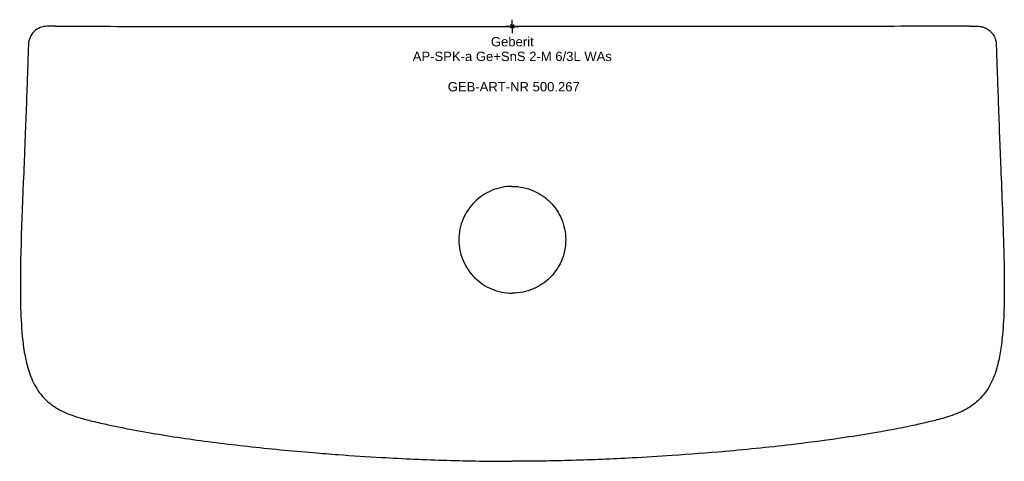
# Model space of a CAD drawing. Header units: millimetres. Extents: x -185 to 184, y -163 to 2.
import ezdxf
from ezdxf.enums import TextEntityAlignment as Align

# ---------------------------------------------------------------- set-up
doc = ezdxf.new("R2010")
doc.units = ezdxf.units.MM
doc.layers.get('0').update_dxf_attribs({"linetype": 'CONTINUOUS'})
for name, color, linetype, lineweight in [('Arbeitspunkt(DIN)', 7, 'CONTINUOUS', 25), ('GEB-ART-NR', 1, 'CONTINUOUS', 18), ('GEB-BEZUG', 2, 'CONTINUOUS', 25), ('GEB-TEXT', 5, 'CONTINUOUS', 18)]:
    doc.layers.add(name, color=color, linetype=linetype, lineweight=lineweight)
doc.layers.add('GEB-KONTUR-A', color=5, linetype='CONTINUOUS')
doc.styles.get("Standard").update_dxf_attribs({"font": 'arial.ttf'})

# ---------------------------------------------------------------- blocks, each defined once
blk = doc.blocks.new('Einfügepunkt')
at = {"layer": 'GEB-BEZUG'}
for p, q in [((-0.71, -0.71), (0.71, 0.71)), ((-0.71, 0.71), (0.71, -0.71))]:
    blk.add_line(p, q, dxfattribs=at)

msp = doc.modelspace()

# ---------------------------------------------------------------- linework, layer by layer
at = {"layer": 'Arbeitspunkt(DIN)', "ltscale": 25}
for q in [(-2.5, 0), (0, 2.5), (0, -2.5), (2.5, 0)]:
    msp.add_line((0, 0), q, dxfattribs=at)
at = {"layer": 'GEB-KONTUR-A', "ltscale": 25}
for points in [[(-174.24, 0.04), (-175.14, 0.04), (-176.93, -0.31), (-179.22, -1.8), (-180.79, -4.04), (-181.21, -5.82), (-181.24, -6.71)], [(-171.26, 0.03), (-157.51, 0.02), (-143.77, 0), (-130.02, 0)], [(171.26, 0.03), (157.51, 0.02), (143.77, 0.01), (130.03, 0)]]:
    msp.add_open_spline(points, degree=3, dxfattribs=at)
for points, knots in [([(-171.26, 0.03), (-171.26, 0.03), (-171.26, 0.03), (-171.27, 0.03), (-171.28, 0.03), (-171.29, 0.03), (-171.3, 0.03), (-171.31, 0.03), (-171.32, 0.03), (-171.32, 0.03), (-171.34, 0.03), (-171.34, 0.03), (-171.36, 0.03), (-171.36, 0.03), (-171.4, 0.03), (-171.43, 0.03), (-171.51, 0.03), (-171.57, 0.03), (-171.76, 0.03), (-171.89, 0.03), (-172.26, 0.03), (-172.5, 0.03), (-173.15, 0.04), (-173.55, 0.04), (-173.99, 0.04), (-174.03, 0.04), (-174.13, 0.04), (-174.19, 0.04), (-174.24, 0.04)], [-0.0011448, -0.0011448, -0.0011448, -0.0011448, 0.0000004, 0.0000004, 0.0011887, 0.0011887, 0.0030384, 0.0046565, 0.0046565, 0.0061747, 0.0061747, 0.0079827, 0.0079827, 0.0106476, 0.0106476, 0.0185909, 0.0185909, 0.0367826, 0.0367826, 0.074736, 0.074736, 0.1481871, 0.1481871, 0.2680331, 0.2680331, 0.2805294, 0.2805294, 0.2974332, 0.2974332, 0.2974332, 0.2974332]), ([(-130.02, 0), (-129.5, 0), (-128.97, 0), (-114.17, -0.01), (-99.9, 0), (-71.36, 0), (-57.08, 0), (-28.54, 0), (-14.27, 0), (0, 0)], [0, 0, 0, 0, 0.012176, 0.012176, 0.341451, 0.341451, 0.670725, 0.670725, 1, 1, 1, 1]), ([(130.03, 0), (129.5, 0), (114.7, -0.01), (85.63, 0.01), (42.81, 0), (14.27, 0), (0, 0)], [0, 0, 0, 0, 0.012176, 0.341451, 0.670725, 1, 1, 1, 1]), ([(171.26, 0.03), (171.26, 0.03), (171.26, 0.03), (171.27, 0.03), (171.28, 0.03), (171.29, 0.03), (171.3, 0.03), (171.31, 0.03), (171.32, 0.03), (171.32, 0.03), (171.34, 0.03), (171.34, 0.03), (171.36, 0.03), (171.37, 0.03), (171.4, 0.03), (171.43, 0.03), (171.51, 0.03), (171.58, 0.03), (171.76, 0.03), (171.89, 0.03), (172.26, 0.03), (172.5, 0.03), (173.15, 0.04), (173.55, 0.04), (173.99, 0.04), (174.03, 0.04), (174.13, 0.04), (174.19, 0.04), (174.24, 0.04)], [-0.2987002, -0.2987002, -0.2987002, -0.2987002, -0.297555, -0.297555, -0.2963628, -0.2963628, -0.2945127, -0.2928945, -0.2928945, -0.291376, -0.291376, -0.2895672, -0.2895672, -0.2869009, -0.2869009, -0.2789444, -0.2789444, -0.2607931, -0.2607931, -0.2228535, -0.2228535, -0.1494334, -0.1494334, -0.0295161, -0.0295161, -0.0170179, -0.0170179, -0.0001088, -0.0001088, -0.0001088, -0.0001088]), ([(174.24, 0.04), (174.27, 0.04), (174.31, 0.04), (174.35, 0.04), (174.37, 0.04), (174.4, 0.04), (174.4, 0.04), (174.41, 0.04), (174.42, 0.04), (174.43, 0.04), (174.44, 0.04), (174.45, 0.04), (174.45, 0.04), (174.47, 0.04), (174.47, 0.04), (174.51, 0.04), (174.54, 0.04), (174.57, 0.04), (174.57, 0.04), (174.62, 0.03), (174.66, 0.03), (174.86, 0.02), (175.01, 0), (175.21, -0.02), (175.25, -0.03), (175.32, -0.04), (175.34, -0.04), (175.4, -0.05), (175.43, -0.06), (175.5, -0.07), (175.53, -0.08), (175.62, -0.09), (175.67, -0.1), (175.84, -0.14), (175.97, -0.17), (176.32, -0.27), (176.55, -0.34), (177.05, -0.54), (177.33, -0.67), (177.86, -0.96), (178.1, -1.12), (178.61, -1.48), (178.86, -1.69), (179.34, -2.16), (179.56, -2.41), (180.17, -3.19), (180.5, -3.76), (180.82, -4.56), (180.89, -4.76), (180.99, -5.09), (181.02, -5.22), (181.1, -5.53), (181.13, -5.7), (181.18, -6.02), (181.2, -6.17), (181.22, -6.34), (181.22, -6.38), (181.22, -6.43), (181.22, -6.45), (181.23, -6.49), (181.23, -6.51), (181.23, -6.56), (181.23, -6.59), (181.24, -6.65), (181.24, -6.68), (181.24, -6.71)], [-1.079096, -1.079096, -1.079096, -1.079096, -1.069743, -1.069743, -1.064324, -1.064324, -1.062396, -1.062396, -1.060864, -1.060864, -1.059314, -1.059314, -1.05774, -1.05774, -1.054974, -1.054974, -1.046544, -1.046544, -1.046171, -1.046171, -1.032781, -1.032781, -0.986137, -0.986137, -0.973334, -0.973334, -0.965503, -0.965503, -0.955973, -0.955973, -0.945155, -0.945155, -0.930431, -0.930431, -0.890597, -0.890597, -0.819967, -0.819967, -0.727408, -0.727408, -0.638549, -0.638549, -0.539613, -0.539613, -0.437435, -0.437435, -0.240445, -0.240445, -0.177957, -0.177957, -0.137353, -0.137353, -0.083828, -0.083828, -0.040116, -0.040116, -0.030481, -0.030481, -0.024015, -0.024015, -0.018194, -0.018194, -0.009949, -0.009949, -0.000004, -0.000004, -0.000004, -0.000004]), ([(-181.24, -6.71), (-181.24, -6.79), (-181.24, -6.88), (-181.25, -7.06), (-181.25, -7.15), (-181.26, -7.35), (-181.26, -7.44), (-181.28, -7.87), (-181.29, -8.18), (-181.31, -8.76), (-181.31, -8.93), (-181.34, -9.88), (-181.37, -10.65), (-181.45, -12.91), (-181.5, -14.51), (-181.59, -17.05), (-181.62, -18.05), (-181.8, -23.03), (-181.92, -26.66), (-182.22, -34.67), (-182.36, -38.6), (-182.6, -44.8), (-182.68, -46.84), (-182.84, -50.89), (-182.92, -52.93), (-183, -54.96)], [0.000185, 0.000185, 0.000185, 0.000185, 0.024579, 0.024579, 0.054898, 0.054898, 0.085939, 0.085939, 0.192623, 0.192623, 0.237408, 0.237408, 0.44068, 0.44068, 0.830747, 0.830747, 1.088839, 1.088839, 2.103756, 2.103756, 3.148907, 3.148907, 3.656016, 3.656016, 4.163342, 4.163342, 4.163342, 4.163342]), ([(181.24, -6.71), (181.24, -6.79), (181.24, -6.88), (181.25, -7.06), (181.25, -7.15), (181.26, -7.35), (181.26, -7.44), (181.28, -7.87), (181.29, -8.18), (181.31, -8.76), (181.31, -8.93), (181.35, -9.88), (181.37, -10.65), (181.45, -12.91), (181.5, -14.51), (181.59, -17.04), (181.63, -18.05), (181.8, -23.03), (181.93, -26.66), (182.22, -34.67), (182.36, -38.6), (182.6, -44.8), (182.68, -46.84), (182.84, -50.89), (182.92, -52.93), (183, -54.96)], [-4.996044, -4.996044, -4.996044, -4.996044, -4.966743, -4.966743, -4.930337, -4.930337, -4.893105, -4.893105, -4.765078, -4.765078, -4.711375, -4.711375, -4.467466, -4.467466, -3.999402, -3.999402, -3.689699, -3.689699, -2.471886, -2.471886, -1.21751, -1.21751, -0.608885, -0.608885, 0, 0, 0, 0]), ([(-183, -54.96), (-183.75, -73.58), (-184.5, -90.48), (-184.1, -108.14), (-183.91, -112.25), (-183.41, -117.31), (-183.29, -118.38), (-183, -120.58), (-182.83, -121.76), (-182.47, -123.78), (-182.3, -124.64), (-181.88, -126.45), (-181.64, -127.39), (-180.75, -130.35), (-179.98, -132.36), (-178.44, -135.24), (-177.85, -136.2), (-176.06, -138.65), (-174.76, -140.02), (-172.44, -141.89), (-171.58, -142.48), (-169.48, -143.74), (-168.24, -144.36), (-166.27, -145.19), (-165.57, -145.45), (-163.77, -146.1), (-162.61, -146.46), (-160.55, -147.06), (-159.6, -147.31), (-156.75, -148.04), (-154.73, -148.51), (-151.87, -149.14), (-150.98, -149.33), (-148.39, -149.89), (-146.62, -150.25), (-141.04, -151.36), (-137.21, -152.04), (-130.02, -153.24), (-126.31, -153.82), (-114.83, -155.48), (-106.92, -156.47), (-91.01, -158.23), (-82.74, -159.03), (-71.44, -159.96), (-68.34, -160.21), (-59.82, -160.83), (-54.37, -161.18), (-40.81, -161.95), (-32.62, -162.32), (-16.36, -162.82), (-8.12, -162.96), (0, -162.96)], [0.000001, 0.000001, 0.000001, 0.000001, 5.589608, 5.589608, 7.221305, 7.221305, 7.661034, 7.661034, 8.129857, 8.129857, 8.491199, 8.491199, 8.883853, 8.883853, 9.743313, 9.743313, 10.198674, 10.198674, 10.963544, 10.963544, 11.383909, 11.383909, 11.935996, 11.935996, 12.23373, 12.23373, 12.699931, 12.699931, 13.101721, 13.101721, 13.909466, 13.909466, 14.253326, 14.253326, 14.998692, 14.998692, 16.600011, 16.600011, 18.322958, 18.322958, 21.843383, 21.843383, 25.569332, 25.569332, 26.974948, 26.974948, 29.432936, 29.432936, 33.120346, 33.120346, 36.803133, 36.803133, 36.803133, 36.803133]), ([(183, -54.96), (183.21, -60.08), (183.42, -65.26), (183.8, -75.21), (183.99, -80.71), (184.19, -89.18), (184.25, -92.64), (184.27, -97.98), (184.26, -99.94), (184.22, -102.91), (184.2, -103.95), (184.08, -108.5), (183.9, -112.08), (183.47, -116.77), (183.34, -117.96), (183.06, -120.18), (182.91, -121.23), (182.58, -123.2), (182.4, -124.15), (181.97, -126.09), (181.72, -127.08), (180.83, -130.15), (180.05, -132.22), (178.49, -135.17), (177.89, -136.15), (176.1, -138.61), (174.81, -139.98), (172.47, -141.87), (171.57, -142.49), (169.44, -143.77), (168.19, -144.38), (166.19, -145.22), (165.46, -145.5), (163.56, -146.17), (162.33, -146.55), (160.21, -147.15), (159.28, -147.4), (157.13, -147.94), (155.85, -148.24), (153.84, -148.7), (153.09, -148.87), (151.39, -149.25), (150.35, -149.47), (144.88, -150.63), (140.89, -151.39), (132.57, -152.83), (128.58, -153.47), (118.43, -154.98), (112.24, -155.79), (97.38, -157.58), (88.49, -158.49), (73.09, -159.85), (66.44, -160.37), (54.86, -161.15), (49.86, -161.45), (37.42, -162.11), (29.92, -162.41), (15, -162.84), (7.45, -162.96), (0, -162.96)], [-26.829571, -26.829571, -26.829571, -26.829571, -25.1532, -25.1532, -23.576991, -23.576991, -22.525953, -22.525953, -21.92853, -21.92853, -21.609454, -21.609454, -20.529972, -20.529972, -20.162237, -20.162237, -19.844671, -19.844671, -19.548537, -19.548537, -19.236113, -19.236113, -18.571503, -18.571503, -18.222234, -18.222234, -17.648224, -17.648224, -17.31841, -17.31841, -16.901585, -16.901585, -16.667286, -16.667286, -16.294725, -16.294725, -16.000721, -16.000721, -15.604929, -15.604929, -15.375918, -15.375918, -15.077208, -15.077208, -13.672153, -13.672153, -12.43816, -12.43816, -10.591685, -10.591685, -7.94701, -7.94701, -5.963351, -5.963351, -4.472074, -4.472074, -2.23542, -2.23542, -0.000001, -0.000001, -0.000001, -0.000001]), ([(0, -59.96), (-1.34, -59.96), (-2.67, -60.09), (-5.29, -60.63), (-6.57, -61.02), (-10.16, -62.54), (-12.33, -64), (-15.95, -67.63), (-17.41, -69.79), (-18.93, -73.38), (-19.33, -74.66), (-19.86, -77.28), (-20, -78.62), (-20, -79.96)], [0, 0, 0, 0, 0.400979, 0.400979, 0.801496, 0.801496, 1.568594, 1.568594, 2.335716, 2.335716, 2.73623, 2.73623, 3.137196, 3.137196, 3.137196, 3.137196]), ([(0, -59.96), (1.36, -59.96), (2.71, -60.09), (5.39, -60.65), (6.69, -61.06), (10.72, -62.8), (12.7, -64.38), (16.04, -67.71), (17.43, -69.88), (18.9, -73.3), (19.31, -74.59), (19.86, -77.24), (20, -78.58), (20, -79.96)], [0, 0, 0, 0, 0.409131, 0.409131, 0.819043, 0.819043, 1.73439, 1.73439, 2.933974, 2.933974, 3.614975, 3.614975, 4.298299, 4.298299, 4.298299, 4.298299]), ([(-20, -79.96), (-20, -81.29), (-19.86, -82.63), (-19.33, -85.25), (-18.94, -86.53), (-17.41, -90.12), (-15.95, -92.29), (-12.33, -95.91), (-10.17, -97.37), (-6.58, -98.89), (-5.29, -99.29), (-2.67, -99.82), (-1.34, -99.96), (0, -99.96)], [0, 0, 0, 0, 0.401094, 0.401094, 0.801745, 0.801745, 1.568754, 1.568754, 2.335749, 2.335749, 2.736406, 2.736406, 3.137513, 3.137513, 3.137513, 3.137513]), ([(20, -79.96), (20, -81.13), (19.9, -82.44), (19.24, -85.69), (18.74, -87.01), (17.08, -90.88), (15.37, -92.87), (12.23, -96.01), (10.05, -97.42), (6.61, -98.88), (5.33, -99.28), (2.69, -99.82), (1.35, -99.96), (0, -99.96)], [0, 0, 0, 0, 0.350842, 0.350842, 0.760982, 0.760982, 2.334251, 2.334251, 4.768233, 4.768233, 6.114163, 6.114163, 7.470283, 7.470283, 7.470283, 7.470283])]:
    msp.add_open_spline(points, degree=3, knots=knots, dxfattribs=at)

# ---------------------------------------------------------------- block references
at = {"ltscale": 25}
msp.add_blockref('Einfügepunkt', (0, 0), dxfattribs=at)

# ---------------------------------------------------------------- texts
at = {"layer": 'GEB-ART-NR'}
msp.add_text('GEB-ART-NR 500.267', height=3.5, dxfattribs=at).set_placement((0.55, -24.37), align=Align.CENTER)
at = {"layer": 'GEB-TEXT'}
for s, p in [('Geberit', (0, -7.5)), ('AP-SPK-a Ge+SnS 2-M 6/3L WAs', (0, -13))]:
    msp.add_text(s, height=3.5, dxfattribs=at).set_placement(p, align=Align.CENTER)

doc.saveas('drawing.dxf')
